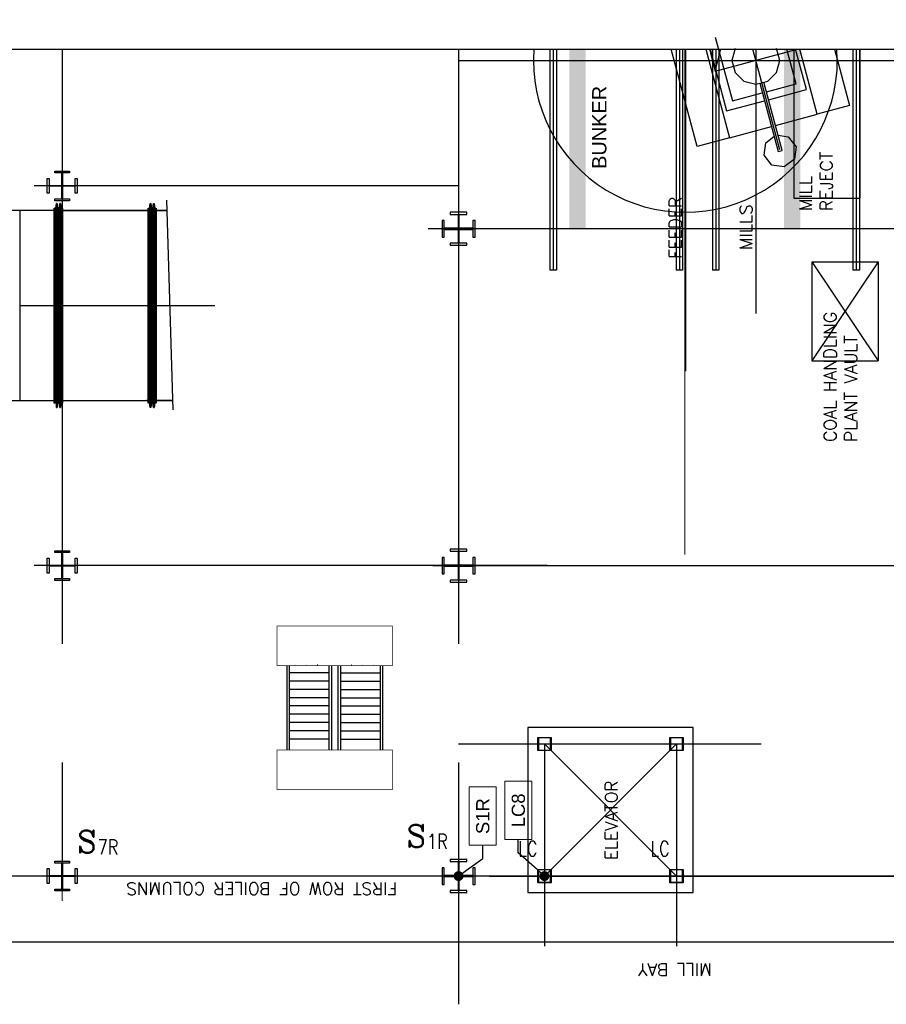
# Model space of a CAD drawing. Header units: inches. Extents: x 0 to 1544102, y -512776 to 23144100.
# Tile 34 of 256: x 52612 to 55891, y -137820 to -134093. Entities that reach past the tile are written whole.
import ezdxf
from ezdxf import colors
from ezdxf.entities.mleader import LeaderData, LeaderLine
from ezdxf.enums import TextEntityAlignment as Align
from ezdxf.math import Vec2, Vec3

# ---------------------------------------------------------------- set-up
doc = ezdxf.new("R2010")
doc.units = ezdxf.units.IN
doc.header["$LTSCALE"] = 1800
doc.header["$MEASUREMENT"] = 0
for name, pattern in [('CENTER', [2, 1.25, -0.25, 0.25, -0.25]), ('CENTER2', [1.125, 0.75, -0.125, 0.125, -0.125]), ('PHANTOM', [63.5, 31.75, -6.35, 6.35, -6.35, 6.35, -6.35])]:
    doc.linetypes.add(name, pattern=pattern)
doc.layers.get('0').update_dxf_attribs({"color": 253, "lineweight": 9})
for name, color, linetype in [('1_01_COAL_MILL_A', 7, 'Continuous'), ('1_01_GRATE_RAIL_TIER1', 7, 'Continuous'), ('1_01_HOT_SA_TO_WINDBOX', 7, 'Continuous'), ('1_01_STEEL_TIER1', 7, 'Continuous'), ('1_COLD_PA_TO_APH', 7, 'Continuous'), ('CENTER', 10, 'CENTER'), ('Column-Tags', 252, 'Continuous'), ('DCEN', 3, 'CENTER'), ('DIM', 4, 'Continuous'), ('DIMTEXT', 132, 'Continuous'), ('DIMTEXT-CL', 132, 'CENTER'), ('FUEL-MILL-CL', 32, 'CENTER'), ('GRID', 251, 'CENTER'), ('Road', 3, 'Continuous'), ('STEEL-COLUMNS-CL', 252, 'CENTER'), ('TEXT', 3, 'Continuous')]:
    doc.layers.add(name, color=color, linetype=linetype)
doc.layers.add('CEN', color=2, linetype='CENTER', lineweight=15)
doc.layers.add('Y Center---yog', color=3, linetype='CENTER2', lineweight=13)
doc.styles.add('C4', font='COMPLEX', dxfattribs={"width": 0.75, "height": 625})
doc.styles.add('S3', font='simplex.shx', dxfattribs={"width": 0.75, "height": 320})
doc.styles.add('SIMPLEX', font='SIMPLEX.SHX')
doc.styles.add('Squish', font='simplex.shx', dxfattribs={"width": 0.8})
doc.styles.get("Standard").update_dxf_attribs({"font": 'arial.ttf'})

# ---------------------------------------------------------------- blocks, each defined once
blk = doc.blocks.new('COLTAG')
at = {"transparency": 16777216}
blk.add_lwpolyline([(555, 1242), (2322, 1242), (2322, 424), (555, 424)], close=True, dxfattribs=at)
blk.add_attdef('COL', text='', height=400, dxfattribs=at).set_placement((1439, 833), align=Align.MIDDLE_CENTER)
blk = doc.blocks.new('_Dot')
at = {"color": 0, "linetype": 'ByBlock', "lineweight": -2}
blk.add_line((-0.5, 0), (-1, 0), dxfattribs=at)
at = {"color": 0, "linetype": 'ByBlock', "const_width": 0.5}
blk.add_lwpolyline([(-0.25, 0, 1), (0.25, 0, 1)], format="xyb", close=True, dxfattribs=at)

msp = doc.modelspace()

# ---------------------------------------------------------------- linework, layer by layer
at = {"layer": '1_01_COAL_MILL_A', "color": 8}
for p, q in [((55244.03, -134159.05), (55308.74, -134400.53)), ((55175.42, -134573.1), (55076.88, -134205.33)), ((55208.36, -134205.33), (55298.09, -134540.23)), ((55224.08, -134205.33), (55286.64, -134438.8)), ((55318.64, -134202.13), (55306.5, -134247.44)), ((55487.75, -134247.44), (55475.61, -134202.13)), ((55550.22, -134335.83), (55515.25, -134205.33)), ((55588.49, -134357.92), (55547.6, -134205.33)), ((55629.28, -134451.49), (55563.32, -134205.33)), ((55694.8, -134205.33), (55751.96, -134418.62)), ((55306.5, -134247.44), (55318.64, -134292.75)), ((55475.61, -134292.75), (55487.75, -134247.44)), ((55318.64, -134292.75), (55351.81, -134325.92)), ((55442.44, -134325.92), (55475.61, -134292.75)), ((55351.81, -134325.92), (55397.12, -134338.06)), ((55397.12, -134338.06), (55442.44, -134325.92)), ((55412.13, -134334.04), (55481.36, -134592.39)), ((55496.75, -134588.27), (55427.53, -134329.92)), ((55437.22, -134366.1), (55550.22, -134335.83)), ((55308.74, -134400.53), (55421.83, -134370.23)), ((55445.31, -134396.29), (55588.49, -134357.92)), ((55286.64, -134438.8), (55429.92, -134400.41)), ((55751.96, -134418.62), (55629.28, -134451.49)), ((55471.44, -134493.79), (55629.28, -134451.49)), ((55298.09, -134540.23), (55456.04, -134497.91)), ((55298.09, -134540.23), (55175.42, -134573.1)), ((55434.88, -134559.09), (55466.03, -134535.19)), ((55481.43, -134531.1), (55520.25, -134536.22)), ((55520.25, -134536.22), (55549.38, -134574.17)), ((55428.63, -134606.52), (55434.88, -134559.09)), ((55549.38, -134574.17), (55543.13, -134621.59)), ((55457.75, -134644.47), (55428.63, -134606.52)), ((55481.36, -134592.39), (55496.75, -134588.27)), ((55505.18, -134650.71), (55457.75, -134644.47)), ((55543.13, -134621.59), (55505.18, -134650.71))]:
    msp.add_line(p, q, dxfattribs=at)
at = {"layer": '1_01_GRATE_RAIL_TIER1', "color": 8}
for p, q in [((53622.34, -136538.06), (53622.34, -136858.06)), ((53631.71, -136538.06), (53631.71, -136858.06)), ((53655.39, -136534.93), (53655, -136534.93)), ((53697.49, -136534.93), (53697.1, -136534.93)), ((53739.58, -136534.93), (53739.19, -136534.93)), ((53781.71, -136538.06), (53781.71, -136858.06)), ((53791.09, -136538.06), (53791.09, -136858.06)), ((53816.09, -136538.06), (53816.09, -136858.06)), ((53825.46, -136538.06), (53825.46, -136858.06)), ((53867.59, -136534.93), (53867.98, -136534.93)), ((53909.68, -136534.93), (53910.07, -136534.93)), ((53951.78, -136534.93), (53952.17, -136534.93)), ((53975.46, -136538.06), (53975.46, -136858.06)), ((53984.84, -136538.06), (53984.84, -136858.06)), ((53781.71, -136566.18), (53631.71, -136566.18)), ((53825.46, -136566.18), (53975.46, -136566.18)), ((53781.71, -136597.43), (53631.71, -136597.43)), ((53781.71, -136628.68), (53631.71, -136628.68)), ((53825.46, -136597.43), (53975.46, -136597.43)), ((53825.46, -136628.68), (53975.46, -136628.68)), ((53781.71, -136659.93), (53631.71, -136659.93)), ((53825.46, -136659.93), (53975.46, -136659.93)), ((53781.71, -136691.18), (53631.71, -136691.18)), ((53825.46, -136691.18), (53975.46, -136691.18)), ((53781.71, -136722.43), (53631.71, -136722.43)), ((53825.46, -136722.43), (53975.46, -136722.43)), ((53781.71, -136753.68), (53631.71, -136753.68)), ((53825.46, -136753.68), (53975.46, -136753.68)), ((53781.71, -136784.93), (53631.71, -136784.93)), ((53781.71, -136816.18), (53631.71, -136816.18)), ((53825.46, -136784.93), (53975.46, -136784.93)), ((53825.46, -136816.18), (53975.46, -136816.18))]:
    msp.add_line(p, q, dxfattribs=at)
at = {"layer": '1_01_HOT_SA_TO_WINDBOX', "color": 8}
for p, q in [((52746.67, -134816.12, 4128.13), (52751.04, -134789.12, 4128.13)), ((52751.04, -134789.12, 4128.13), (52746.67, -134816.12, 4128.13)), ((52746.67, -134816.12, 4128.13), (52751.04, -134789.12, 4128.13)), ((52751.04, -134789.12, 4128.13), (52746.67, -134816.12, 4128.13)), ((52752.92, -134789.12, 4128.13), (52751.04, -134789.12, 4128.13)), ((52751.04, -134789.12, 4128.13), (52751.04, -135561.87, 4128.13)), ((52751.04, -135561.87, 4128.13), (52751.04, -134789.12, 4128.13)), ((52752.92, -134789.12, 4128.13), (52751.04, -134789.12, 4128.13)), ((52752.92, -134789.12, 4128.13), (52751.04, -134789.12, 4128.13)), ((52751.04, -134789.12, 4128.13), (52751.04, -135561.87, 4128.13)), ((52751.04, -135561.87, 4128.13), (52751.04, -134789.12, 4128.13)), ((52752.92, -134789.12, 4128.13), (52751.04, -134789.12, 4128.13)), ((52757.29, -134816.12, 4128.13), (52752.92, -134789.12, 4128.13)), ((52752.92, -134789.12, 4128.13), (52752.92, -135561.87, 4128.13)), ((52757.29, -134816.12, 4128.13), (52752.92, -134789.12, 4128.13)), ((52752.92, -135561.87, 4128.13), (52752.92, -134789.12, 4128.13)), ((52757.29, -134816.12, 4128.13), (52752.92, -134789.12, 4128.13)), ((52752.92, -134789.12, 4128.13), (52752.92, -135561.87, 4128.13)), ((52757.29, -134816.12, 4128.13), (52752.92, -134789.12, 4128.13)), ((52752.92, -135561.87, 4128.13), (52752.92, -134789.12, 4128.13)), ((52763.54, -134789.12, 4128.13), (52759.17, -134816.12, 4128.13)), ((52759.17, -134816.12, 4128.13), (52763.54, -134789.12, 4128.13)), ((52763.54, -134789.12, 4128.13), (52759.17, -134816.12, 4128.13)), ((52759.17, -134816.12, 4128.13), (52763.54, -134789.12, 4128.13)), ((52765.42, -134789.12, 4128.13), (52763.54, -134789.12, 4128.13)), ((52763.54, -134789.12, 4128.13), (52763.54, -135561.87, 4128.13)), ((52763.54, -134789.12, 4128.13), (52765.42, -134789.12, 4128.13)), ((52763.54, -135561.87, 4128.13), (52763.54, -134789.12, 4128.13)), ((52765.42, -134789.12, 4128.13), (52763.54, -134789.12, 4128.13)), ((52763.54, -134789.12, 4128.13), (52763.54, -135561.87, 4128.13)), ((52763.54, -134789.12, 4128.13), (52765.42, -134789.12, 4128.13)), ((52763.54, -135561.87, 4128.13), (52763.54, -134789.12, 4128.13)), ((52769.79, -134816.12, 4128.13), (52765.42, -134789.12, 4128.13)), ((52765.42, -134789.12, 4128.13), (52765.42, -135561.87, 4128.13)), ((52765.42, -134789.12, 4128.13), (52765.42, -135561.87, 4128.13)), ((52765.42, -134789.12, 4128.13), (52769.79, -134816.12, 4128.13)), ((52769.79, -134816.12, 4128.13), (52765.42, -134789.12, 4128.13)), ((52765.42, -134789.12, 4128.13), (52765.42, -135561.87, 4128.13)), ((52765.42, -134789.12, 4128.13), (52765.42, -135561.87, 4128.13)), ((52765.42, -134789.12, 4128.13), (52769.79, -134816.12, 4128.13)), ((53101.42, -134816.12, 4128.13), (53105.79, -134789.12, 4128.13)), ((53101.42, -134816.12, 4128.13), (53105.79, -134789.12, 4128.13)), ((53101.42, -134816.12, 4128.13), (53105.79, -134789.12, 4128.13)), ((53101.42, -134816.12, 4128.13), (53105.79, -134789.12, 4128.13)), ((53105.79, -135561.87, 4128.13), (53105.79, -134789.12, 4128.13)), ((53105.79, -134789.12, 4128.13), (53107.67, -134789.12, 4128.13)), ((53105.79, -134789.12, 4128.13), (53105.79, -135561.87, 4128.13)), ((53105.79, -134789.12, 4128.13), (53107.67, -134789.12, 4128.13)), ((53105.79, -135561.87, 4128.13), (53105.79, -134789.12, 4128.13)), ((53105.79, -134789.12, 4128.13), (53107.67, -134789.12, 4128.13)), ((53105.79, -134789.12, 4128.13), (53105.79, -135561.87, 4128.13)), ((53105.79, -134789.12, 4128.13), (53107.67, -134789.12, 4128.13)), ((53107.67, -135561.87, 4128.13), (53107.67, -134789.12, 4128.13)), ((53107.67, -134789.12, 4128.13), (53112.04, -134816.12, 4128.13)), ((53107.67, -134789.12, 4128.13), (53112.04, -134816.12, 4128.13)), ((53107.67, -135561.87, 4128.13), (53107.67, -134789.12, 4128.13)), ((53107.67, -135561.87, 4128.13), (53107.67, -134789.12, 4128.13)), ((53107.67, -134789.12, 4128.13), (53112.04, -134816.12, 4128.13)), ((53107.67, -134789.12, 4128.13), (53112.04, -134816.12, 4128.13)), ((53107.67, -135561.87, 4128.13), (53107.67, -134789.12, 4128.13)), ((53113.92, -134816.12, 4128.13), (53118.29, -134789.12, 4128.13)), ((53113.92, -134816.12, 4128.13), (53118.29, -134789.12, 4128.13)), ((53113.92, -134816.12, 4128.13), (53118.29, -134789.12, 4128.13)), ((53113.92, -134816.12, 4128.13), (53118.29, -134789.12, 4128.13)), ((53118.29, -135561.87, 4128.13), (53118.29, -134789.12, 4128.13)), ((53118.29, -134789.12, 4128.13), (53120.17, -134789.12, 4128.13)), ((53118.29, -134789.12, 4128.13), (53120.17, -134789.12, 4128.13)), ((53118.29, -134789.12, 4128.13), (53118.29, -135561.87, 4128.13)), ((53118.29, -135561.87, 4128.13), (53118.29, -134789.12, 4128.13)), ((53118.29, -134789.12, 4128.13), (53120.17, -134789.12, 4128.13)), ((53118.29, -134789.12, 4128.13), (53120.17, -134789.12, 4128.13)), ((53118.29, -134789.12, 4128.13), (53118.29, -135561.87, 4128.13)), ((53120.17, -135561.87, 4128.13), (53120.17, -134789.12, 4128.13)), ((53120.17, -134789.12, 4128.13), (53124.54, -134816.12, 4128.13)), ((53120.17, -135561.87, 4128.13), (53120.17, -134789.12, 4128.13)), ((53120.17, -134789.12, 4128.13), (53124.54, -134816.12, 4128.13)), ((53120.17, -135561.87, 4128.13), (53120.17, -134789.12, 4128.13)), ((53120.17, -134789.12, 4128.13), (53124.54, -134816.12, 4128.13)), ((53120.17, -135561.87, 4128.13), (53120.17, -134789.12, 4128.13)), ((53120.17, -134789.12, 4128.13), (53124.54, -134816.12, 4128.13)), ((52742.54, -134816.12, 4128.13), (52492.04, -134816.12, 4128.13)), ((52742.54, -134816.12, 4128.13), (52611.92, -134816.12, 4128.13)), ((52611.92, -134816.12, 4128.13), (52611.92, -135534.87, 4128.13)), ((52611.92, -134816.12, 4128.13), (52611.92, -135534.87, 4128.13)), ((52742.54, -134816.12, 4128.13), (52611.92, -134816.12, 4128.13)), ((52742.54, -134816.12, 4128.13), (52611.92, -134816.12, 4128.13)), ((52611.92, -134816.12, 4128.13), (52611.92, -135534.87, 4128.13)), ((52611.92, -134816.12, 4128.13), (52611.92, -135534.87, 4128.13)), ((52742.54, -135544.37, 4128.13), (52742.54, -134806.62, 4128.13)), ((52742.54, -134806.62, 4128.13), (52742.92, -134806.62, 4128.13)), ((52742.54, -134806.62, 4128.13), (52742.54, -135544.37, 4128.13)), ((52742.92, -134806.62, 4128.13), (52742.54, -134806.62, 4128.13)), ((52742.54, -135544.37, 4128.13), (52742.54, -134806.62, 4128.13)), ((52742.54, -134806.62, 4128.13), (52742.92, -134806.62, 4128.13)), ((52742.54, -134806.62, 4128.13), (52742.54, -135544.37, 4128.13)), ((52742.92, -134806.62, 4128.13), (52742.54, -134806.62, 4128.13)), ((52742.54, -135534.87, 4128.13), (52742.54, -134816.12, 4128.13)), ((52742.54, -134816.12, 4128.13), (52742.54, -135534.87, 4128.13)), ((52742.54, -135534.87, 4128.13), (52742.54, -134816.12, 4128.13)), ((52742.54, -134816.12, 4128.13), (52742.54, -135534.87, 4128.13)), ((52742.92, -134806.62, 4128.13), (52742.92, -135544.37, 4128.13)), ((52742.92, -135544.37, 4128.13), (52742.92, -134806.62, 4128.13)), ((52742.92, -134806.62, 4128.13), (52742.92, -135544.37, 4128.13)), ((52742.92, -135544.37, 4128.13), (52742.92, -134806.62, 4128.13)), ((52742.92, -134816.12, 4128.13), (52742.92, -135534.87, 4128.13)), ((52746.67, -134816.12, 4128.13), (52742.92, -134816.12, 4128.13)), ((52742.92, -135534.87, 4128.13), (52742.92, -134816.12, 4128.13)), ((52742.92, -134816.12, 4128.13), (52746.67, -134816.12, 4128.13)), ((52742.92, -134816.12, 4128.13), (52742.92, -135534.87, 4128.13)), ((52746.67, -134816.12, 4128.13), (52742.92, -134816.12, 4128.13)), ((52742.92, -135534.87, 4128.13), (52742.92, -134816.12, 4128.13)), ((52742.92, -134816.12, 4128.13), (52746.67, -134816.12, 4128.13)), ((52746.67, -135534.87, 4128.13), (52746.67, -134816.12, 4128.13)), ((52746.67, -134816.12, 4128.13), (52746.67, -135534.87, 4128.13)), ((52746.67, -135534.87, 4128.13), (52746.67, -134816.12, 4128.13)), ((52746.67, -134816.12, 4128.13), (52746.67, -135534.87, 4128.13)), ((52757.29, -134816.12, 4128.13), (52757.29, -135534.87, 4128.13)), ((52759.17, -134816.12, 4128.13), (52757.29, -134816.12, 4128.13)), ((52759.17, -134816.12, 4128.13), (52757.29, -134816.12, 4128.13)), ((52757.29, -134816.12, 4128.13), (52757.29, -135534.87, 4128.13)), ((52757.29, -134816.12, 4128.13), (52757.29, -135534.87, 4128.13)), ((52759.17, -134816.12, 4128.13), (52757.29, -134816.12, 4128.13)), ((52759.17, -134816.12, 4128.13), (52757.29, -134816.12, 4128.13)), ((52757.29, -134816.12, 4128.13), (52757.29, -135534.87, 4128.13)), ((52759.17, -135534.87, 4128.13), (52759.17, -134816.12, 4128.13)), ((52759.17, -135534.87, 4128.13), (52759.17, -134816.12, 4128.13)), ((52759.17, -135534.87, 4128.13), (52759.17, -134816.12, 4128.13)), ((52759.17, -135534.87, 4128.13), (52759.17, -134816.12, 4128.13)), ((52769.79, -134816.12, 4128.13), (52769.79, -135534.87, 4128.13)), ((52773.42, -134816.12, 4128.13), (52769.79, -134816.12, 4128.13)), ((52769.79, -134816.12, 4128.13), (52773.42, -134816.12, 4128.13)), ((52769.79, -134816.12, 4128.13), (52769.79, -135534.87, 4128.13)), ((52769.79, -134816.12, 4128.13), (52769.79, -135534.87, 4128.13)), ((52773.42, -134816.12, 4128.13), (52769.79, -134816.12, 4128.13)), ((52769.79, -134816.12, 4128.13), (52773.42, -134816.12, 4128.13)), ((52769.79, -134816.12, 4128.13), (52769.79, -135534.87, 4128.13)), ((52773.42, -135544.37, 4128.13), (52773.42, -134806.62, 4128.13)), ((52773.42, -134806.62, 4128.13), (52773.79, -134806.62, 4128.13)), ((52773.42, -134806.62, 4128.13), (52773.42, -135544.37, 4128.13)), ((52773.79, -134806.62, 4128.13), (52773.42, -134806.62, 4128.13)), ((52773.42, -135544.37, 4128.13), (52773.42, -134806.62, 4128.13)), ((52773.42, -134806.62, 4128.13), (52773.79, -134806.62, 4128.13)), ((52773.42, -134806.62, 4128.13), (52773.42, -135544.37, 4128.13)), ((52773.79, -134806.62, 4128.13), (52773.42, -134806.62, 4128.13)), ((52773.42, -134816.12, 4128.13), (52773.42, -135534.87, 4128.13)), ((52773.42, -134816.12, 4128.13), (52773.42, -135534.87, 4128.13)), ((52773.42, -134816.12, 4128.13), (52773.42, -135534.87, 4128.13)), ((52773.42, -134816.12, 4128.13), (52773.42, -135534.87, 4128.13)), ((52773.79, -134806.62, 4128.13), (52773.79, -135544.37, 4128.13)), ((52773.79, -135544.37, 4128.13), (52773.79, -134806.62, 4128.13)), ((52773.79, -134806.62, 4128.13), (52773.79, -135544.37, 4128.13)), ((52773.79, -135544.37, 4128.13), (52773.79, -134806.62, 4128.13)), ((52773.79, -134816.12, 4128.13), (53097.29, -134816.12, 4128.13)), ((52773.79, -134816.12, 4128.13), (52773.79, -135534.87, 4128.13)), ((52773.79, -134816.12, 4128.13), (52773.79, -135534.87, 4128.13)), ((53097.29, -134816.12, 4128.13), (52773.79, -134816.12, 4128.13)), ((52773.79, -134816.12, 4128.13), (53097.29, -134816.12, 4128.13)), ((52773.79, -134816.12, 4128.13), (52773.79, -135534.87, 4128.13)), ((52773.79, -134816.12, 4128.13), (52773.79, -135534.87, 4128.13)), ((53097.29, -134816.12, 4128.13), (52773.79, -134816.12, 4128.13)), ((52909.79, -134816.12, 4128.13), (52984.79, -134816.12, 4128.13)), ((52909.79, -134816.12, 4128.13), (52984.79, -134816.12, 4128.13)), ((53097.29, -134806.62, 4128.13), (53097.29, -135544.37, 4128.13)), ((53097.67, -134806.62, 4128.13), (53097.29, -134806.62, 4128.13)), ((53097.29, -135544.37, 4128.13), (53097.29, -134806.62, 4128.13)), ((53097.29, -134806.62, 4128.13), (53097.67, -134806.62, 4128.13)), ((53097.29, -134806.62, 4128.13), (53097.29, -135544.37, 4128.13)), ((53097.67, -134806.62, 4128.13), (53097.29, -134806.62, 4128.13)), ((53097.29, -135544.37, 4128.13), (53097.29, -134806.62, 4128.13)), ((53097.29, -134806.62, 4128.13), (53097.67, -134806.62, 4128.13)), ((53097.29, -134816.12, 4128.13), (53097.29, -135534.87, 4128.13)), ((53097.29, -135534.87, 4128.13), (53097.29, -134816.12, 4128.13)), ((53097.29, -134816.12, 4128.13), (53097.29, -135534.87, 4128.13)), ((53097.29, -135534.87, 4128.13), (53097.29, -134816.12, 4128.13)), ((53097.67, -135544.37, 4128.13), (53097.67, -134806.62, 4128.13)), ((53097.67, -134806.62, 4128.13), (53097.67, -135544.37, 4128.13)), ((53097.67, -135544.37, 4128.13), (53097.67, -134806.62, 4128.13)), ((53097.67, -134806.62, 4128.13), (53097.67, -135544.37, 4128.13)), ((53097.67, -135534.87, 4128.13), (53097.67, -134816.12, 4128.13)), ((53101.42, -134816.12, 4128.13), (53097.67, -134816.12, 4128.13)), ((53097.67, -134816.12, 4128.13), (53097.67, -135534.87, 4128.13)), ((53101.42, -134816.12, 4128.13), (53097.67, -134816.12, 4128.13)), ((53097.67, -135534.87, 4128.13), (53097.67, -134816.12, 4128.13)), ((53101.42, -134816.12, 4128.13), (53097.67, -134816.12, 4128.13)), ((53097.67, -134816.12, 4128.13), (53097.67, -135534.87, 4128.13)), ((53101.42, -134816.12, 4128.13), (53097.67, -134816.12, 4128.13)), ((53101.42, -135534.87, 4128.13), (53101.42, -134816.12, 4128.13)), ((53101.42, -135534.87, 4128.13), (53101.42, -134816.12, 4128.13)), ((53101.42, -135534.87, 4128.13), (53101.42, -134816.12, 4128.13)), ((53101.42, -135534.87, 4128.13), (53101.42, -134816.12, 4128.13)), ((53112.04, -135534.87, 4128.13), (53112.04, -134816.12, 4128.13)), ((53112.04, -134816.12, 4128.13), (53113.92, -134816.12, 4128.13)), ((53112.04, -134816.12, 4128.13), (53113.92, -134816.12, 4128.13)), ((53112.04, -135534.87, 4128.13), (53112.04, -134816.12, 4128.13)), ((53112.04, -135534.87, 4128.13), (53112.04, -134816.12, 4128.13)), ((53112.04, -134816.12, 4128.13), (53113.92, -134816.12, 4128.13)), ((53112.04, -134816.12, 4128.13), (53113.92, -134816.12, 4128.13)), ((53112.04, -135534.87, 4128.13), (53112.04, -134816.12, 4128.13)), ((53113.92, -134816.12, 4128.13), (53113.92, -135534.87, 4128.13)), ((53113.92, -134816.12, 4128.13), (53113.92, -135534.87, 4128.13)), ((53113.92, -134816.12, 4128.13), (53113.92, -135534.87, 4128.13)), ((53113.92, -134816.12, 4128.13), (53113.92, -135534.87, 4128.13)), ((53124.54, -135534.87, 4128.13), (53124.54, -134816.12, 4128.13)), ((53124.54, -134816.12, 4128.13), (53128.17, -134816.12, 4128.13)), ((53124.54, -134816.12, 4128.13), (53128.17, -134816.12, 4128.13)), ((53124.54, -135534.87, 4128.13), (53124.54, -134816.12, 4128.13)), ((53124.54, -135534.87, 4128.13), (53124.54, -134816.12, 4128.13)), ((53124.54, -134816.12, 4128.13), (53128.17, -134816.12, 4128.13)), ((53124.54, -134816.12, 4128.13), (53128.17, -134816.12, 4128.13)), ((53124.54, -135534.87, 4128.13), (53124.54, -134816.12, 4128.13)), ((53128.17, -134806.62, 4128.13), (53128.17, -135544.37, 4128.13)), ((53128.54, -134806.62, 4128.13), (53128.17, -134806.62, 4128.13)), ((53128.17, -135544.37, 4128.13), (53128.17, -134806.62, 4128.13)), ((53128.17, -134806.62, 4128.13), (53128.54, -134806.62, 4128.13)), ((53128.17, -134806.62, 4128.13), (53128.17, -135544.37, 4128.13)), ((53128.54, -134806.62, 4128.13), (53128.17, -134806.62, 4128.13)), ((53128.17, -135544.37, 4128.13), (53128.17, -134806.62, 4128.13)), ((53128.17, -134806.62, 4128.13), (53128.54, -134806.62, 4128.13)), ((53128.17, -134816.12, 4128.13), (53128.17, -135534.87, 4128.13)), ((53128.17, -134816.12, 4128.13), (53128.17, -135534.87, 4128.13)), ((53128.17, -134816.12, 4128.13), (53128.17, -135534.87, 4128.13)), ((53128.17, -134816.12, 4128.13), (53128.17, -135534.87, 4128.13)), ((53128.54, -135544.37, 4128.13), (53128.54, -134806.62, 4128.13)), ((53128.54, -134806.62, 4128.13), (53128.54, -135544.37, 4128.13)), ((53128.54, -135544.37, 4128.13), (53128.54, -134806.62, 4128.13)), ((53128.54, -134806.62, 4128.13), (53128.54, -135544.37, 4128.13)), ((53128.54, -134816.12, 4128.13), (53170.06, -134816.12, 4128.13)), ((53170.06, -134816.12, 4128.13), (53128.54, -134816.12, 4128.13)), ((53128.54, -134816.12, 4128.13), (53128.54, -135534.87, 4128.13)), ((53128.54, -134816.12, 4128.13), (53128.54, -135534.87, 4128.13)), ((53170.06, -134816.12, 4128.13), (53128.54, -134816.12, 4128.13)), ((53128.54, -135534.87, 4128.13), (53128.54, -134816.12, 4128.13)), ((53128.54, -135534.87, 4128.13), (53128.54, -134816.12, 4128.13)), ((53128.54, -134816.12, 4128.13), (53170.06, -134816.12, 4128.13)), ((52611.92, -135175.5, 4128.13), (52742.54, -135175.5, 4128.13)), ((52773.79, -135175.5, 4128.13), (52742.54, -135175.5, 4128.13)), ((52773.79, -135175.5, 4128.13), (52742.54, -135175.5, 4128.13)), ((52773.79, -135175.5, 4128.13), (53097.29, -135175.5, 4128.13)), ((52773.79, -135175.5, 4128.13), (53097.29, -135175.5, 4128.13)), ((53128.54, -135175.5, 4128.13), (53097.29, -135175.5, 4128.13)), ((53128.54, -135175.5, 4128.13), (53097.29, -135175.5, 4128.13)), ((53128.54, -135175.5, 4128.13), (53350.42, -135175.5, 4128.13)), ((52492.04, -135534.87, 4128.13), (52742.54, -135534.87, 4128.13)), ((52611.92, -135534.87, 4128.13), (52742.54, -135534.87, 4128.13)), ((52611.92, -135534.87, 4128.13), (52742.54, -135534.87, 4128.13)), ((52611.92, -135534.87, 4128.13), (52742.54, -135534.87, 4128.13)), ((52742.92, -135544.37, 4128.13), (52742.54, -135544.37, 4128.13)), ((52742.54, -135544.37, 4128.13), (52742.92, -135544.37, 4128.13)), ((52742.92, -135544.37, 4128.13), (52742.54, -135544.37, 4128.13)), ((52742.54, -135544.37, 4128.13), (52742.92, -135544.37, 4128.13)), ((52742.92, -135534.87, 4128.13), (52746.67, -135534.87, 4128.13)), ((52746.67, -135534.87, 4128.13), (52742.92, -135534.87, 4128.13)), ((52742.92, -135534.87, 4128.13), (52746.67, -135534.87, 4128.13)), ((52746.67, -135534.87, 4128.13), (52742.92, -135534.87, 4128.13)), ((52746.67, -135534.87, 4128.13), (52751.04, -135561.87, 4128.13)), ((52746.67, -135534.87, 4128.13), (52751.04, -135561.87, 4128.13)), ((52746.67, -135534.87, 4128.13), (52751.04, -135561.87, 4128.13)), ((52746.67, -135534.87, 4128.13), (52751.04, -135561.87, 4128.13)), ((52752.92, -135561.87, 4128.13), (52757.29, -135534.87, 4128.13)), ((52752.92, -135561.87, 4128.13), (52757.29, -135534.87, 4128.13)), ((52752.92, -135561.87, 4128.13), (52757.29, -135534.87, 4128.13)), ((52752.92, -135561.87, 4128.13), (52757.29, -135534.87, 4128.13)), ((52757.29, -135534.87, 4128.13), (52759.17, -135534.87, 4128.13)), ((52757.29, -135534.87, 4128.13), (52759.17, -135534.87, 4128.13)), ((52757.29, -135534.87, 4128.13), (52759.17, -135534.87, 4128.13)), ((52757.29, -135534.87, 4128.13), (52759.17, -135534.87, 4128.13)), ((52759.17, -135534.87, 4128.13), (52763.54, -135561.87, 4128.13)), ((52763.54, -135561.87, 4128.13), (52759.17, -135534.87, 4128.13)), ((52759.17, -135534.87, 4128.13), (52763.54, -135561.87, 4128.13)), ((52763.54, -135561.87, 4128.13), (52759.17, -135534.87, 4128.13)), ((52765.42, -135561.87, 4128.13), (52769.79, -135534.87, 4128.13)), ((52769.79, -135534.87, 4128.13), (52765.42, -135561.87, 4128.13)), ((52765.42, -135561.87, 4128.13), (52769.79, -135534.87, 4128.13)), ((52769.79, -135534.87, 4128.13), (52765.42, -135561.87, 4128.13)), ((52769.79, -135534.87, 4128.13), (52773.42, -135534.87, 4128.13)), ((52773.42, -135534.87, 4128.13), (52769.79, -135534.87, 4128.13)), ((52769.79, -135534.87, 4128.13), (52773.42, -135534.87, 4128.13)), ((52773.42, -135534.87, 4128.13), (52769.79, -135534.87, 4128.13)), ((52773.79, -135544.37, 4128.13), (52773.42, -135544.37, 4128.13)), ((52773.42, -135544.37, 4128.13), (52773.79, -135544.37, 4128.13)), ((52773.79, -135544.37, 4128.13), (52773.42, -135544.37, 4128.13)), ((52773.42, -135544.37, 4128.13), (52773.79, -135544.37, 4128.13)), ((52773.79, -135534.87, 4128.13), (53097.29, -135534.87, 4128.13)), ((52773.79, -135534.87, 4128.13), (53097.29, -135534.87, 4128.13)), ((52773.79, -135534.87, 4128.13), (53097.29, -135534.87, 4128.13)), ((52773.79, -135534.87, 4128.13), (53097.29, -135534.87, 4128.13)), ((53191.57, -135534.87, 4128.13), (53091.04, -135534.87, 4128.13)), ((53097.29, -135544.37, 4128.13), (53097.67, -135544.37, 4128.13)), ((53097.67, -135544.37, 4128.13), (53097.29, -135544.37, 4128.13)), ((53097.29, -135544.37, 4128.13), (53097.67, -135544.37, 4128.13)), ((53097.67, -135544.37, 4128.13), (53097.29, -135544.37, 4128.13)), ((53097.67, -135534.87, 4128.13), (53101.42, -135534.87, 4128.13)), ((53097.67, -135534.87, 4128.13), (53101.42, -135534.87, 4128.13)), ((53097.67, -135534.87, 4128.13), (53101.42, -135534.87, 4128.13)), ((53097.67, -135534.87, 4128.13), (53101.42, -135534.87, 4128.13)), ((53101.42, -135534.87, 4128.13), (53105.79, -135561.87, 4128.13)), ((53105.79, -135561.87, 4128.13), (53101.42, -135534.87, 4128.13)), ((53101.42, -135534.87, 4128.13), (53105.79, -135561.87, 4128.13)), ((53105.79, -135561.87, 4128.13), (53101.42, -135534.87, 4128.13)), ((53112.04, -135534.87, 4128.13), (53107.67, -135561.87, 4128.13)), ((53112.04, -135534.87, 4128.13), (53107.67, -135561.87, 4128.13)), ((53112.04, -135534.87, 4128.13), (53107.67, -135561.87, 4128.13)), ((53112.04, -135534.87, 4128.13), (53107.67, -135561.87, 4128.13)), ((53113.92, -135534.87, 4128.13), (53112.04, -135534.87, 4128.13)), ((53113.92, -135534.87, 4128.13), (53112.04, -135534.87, 4128.13)), ((53113.92, -135534.87, 4128.13), (53112.04, -135534.87, 4128.13)), ((53113.92, -135534.87, 4128.13), (53112.04, -135534.87, 4128.13)), ((53118.29, -135561.87, 4128.13), (53113.92, -135534.87, 4128.13)), ((53113.92, -135534.87, 4128.13), (53118.29, -135561.87, 4128.13)), ((53118.29, -135561.87, 4128.13), (53113.92, -135534.87, 4128.13)), ((53113.92, -135534.87, 4128.13), (53118.29, -135561.87, 4128.13)), ((53124.54, -135534.87, 4128.13), (53120.17, -135561.87, 4128.13)), ((53120.17, -135561.87, 4128.13), (53124.54, -135534.87, 4128.13)), ((53124.54, -135534.87, 4128.13), (53120.17, -135561.87, 4128.13)), ((53120.17, -135561.87, 4128.13), (53124.54, -135534.87, 4128.13)), ((53128.17, -135534.87, 4128.13), (53124.54, -135534.87, 4128.13)), ((53124.54, -135534.87, 4128.13), (53128.17, -135534.87, 4128.13)), ((53128.17, -135534.87, 4128.13), (53124.54, -135534.87, 4128.13)), ((53124.54, -135534.87, 4128.13), (53128.17, -135534.87, 4128.13)), ((53128.17, -135544.37, 4128.13), (53128.54, -135544.37, 4128.13)), ((53128.54, -135544.37, 4128.13), (53128.17, -135544.37, 4128.13)), ((53128.17, -135544.37, 4128.13), (53128.54, -135544.37, 4128.13)), ((53128.54, -135544.37, 4128.13), (53128.17, -135544.37, 4128.13)), ((53191.57, -135534.87, 4128.13), (53128.54, -135534.87, 4128.13)), ((53128.54, -135534.87, 4128.13), (53191.57, -135534.87, 4128.13)), ((53191.57, -135534.87, 4128.13), (53128.54, -135534.87, 4128.13)), ((53191.57, -135534.87, 4128.13), (53128.54, -135534.87, 4128.13)), ((52751.04, -135561.87, 4128.13), (52752.92, -135561.87, 4128.13)), ((52751.04, -135561.87, 4128.13), (52752.92, -135561.87, 4128.13)), ((52751.04, -135561.87, 4128.13), (52752.92, -135561.87, 4128.13)), ((52751.04, -135561.87, 4128.13), (52752.92, -135561.87, 4128.13)), ((52763.54, -135561.87, 4128.13), (52765.42, -135561.87, 4128.13)), ((52765.42, -135561.87, 4128.13), (52763.54, -135561.87, 4128.13)), ((52763.54, -135561.87, 4128.13), (52765.42, -135561.87, 4128.13)), ((52765.42, -135561.87, 4128.13), (52763.54, -135561.87, 4128.13)), ((53107.67, -135561.87, 4128.13), (53105.79, -135561.87, 4128.13)), ((53107.67, -135561.87, 4128.13), (53105.79, -135561.87, 4128.13)), ((53107.67, -135561.87, 4128.13), (53105.79, -135561.87, 4128.13)), ((53107.67, -135561.87, 4128.13), (53105.79, -135561.87, 4128.13)), ((53120.17, -135561.87, 4128.13), (53118.29, -135561.87, 4128.13)), ((53118.29, -135561.87, 4128.13), (53120.17, -135561.87, 4128.13)), ((53120.17, -135561.87, 4128.13), (53118.29, -135561.87, 4128.13)), ((53118.29, -135561.87, 4128.13), (53120.17, -135561.87, 4128.13))]:
    msp.add_line(p, q, dxfattribs=at)
at = {"layer": '1_01_STEEL_TIER1', "color": 8}
for p, q in [((54572.33, -137309.93), (54622.33, -137309.93)), ((54572.33, -137359.93), (54572.33, -137309.93)), ((54620.33, -137311.93), (54574.33, -137311.93)), ((54574.33, -137311.93), (54574.33, -137357.93)), ((54620.33, -137357.93), (54620.33, -137311.93)), ((54622.33, -137309.93), (54622.33, -137359.93)), ((55072.33, -137309.93), (55122.33, -137309.93)), ((55072.33, -137359.93), (55072.33, -137309.93)), ((55120.33, -137311.93), (55074.33, -137311.93)), ((55074.33, -137311.93), (55074.33, -137357.93)), ((55120.33, -137357.93), (55120.33, -137311.93)), ((55122.33, -137309.93), (55122.33, -137359.93)), ((54622.33, -137359.93), (54572.33, -137359.93)), ((54574.33, -137357.93), (54620.33, -137357.93)), ((55122.33, -137359.93), (55072.33, -137359.93)), ((55074.33, -137357.93), (55120.33, -137357.93))]:
    msp.add_line(p, q, dxfattribs=at)
for points in [[(52744.21, -134771.69), (52770.77, -134771.69), (52770.77, -134724), (52723.09, -134724), (52723.09, -134750.56), (52716.09, -134750.56), (52716.09, -134694.31), (52723.09, -134694.31), (52723.09, -134720.87), (52770.77, -134720.87), (52770.77, -134673.19), (52744.21, -134673.19), (52744.21, -134666.19), (52800.46, -134666.19), (52800.46, -134673.19), (52773.9, -134673.19), (52773.9, -134720.87), (52821.59, -134720.87), (52821.59, -134694.31), (52828.59, -134694.31), (52828.59, -134750.56), (52821.59, -134750.56), (52821.59, -134724), (52773.9, -134724), (52773.9, -134771.69), (52800.46, -134771.69), (52800.46, -134778.69), (52744.21, -134778.69)], [(52744.2, -136209.19), (52770.77, -136209.19), (52770.77, -136161.5), (52723.08, -136161.5), (52723.08, -136188.06), (52716.08, -136188.06), (52716.08, -136131.81), (52723.08, -136131.81), (52723.08, -136158.38), (52770.77, -136158.38), (52770.77, -136110.69), (52744.2, -136110.69), (52744.2, -136103.69), (52800.45, -136103.69), (52800.45, -136110.69), (52773.89, -136110.69), (52773.89, -136158.38), (52821.58, -136158.38), (52821.58, -136131.81), (52828.58, -136131.81), (52828.58, -136188.06), (52821.58, -136188.06), (52821.58, -136161.5), (52773.89, -136161.5), (52773.89, -136209.19), (52800.45, -136209.19), (52800.45, -136216.19), (52744.2, -136216.19)], [(52744.2, -137384.19), (52770.77, -137384.19), (52770.77, -137336.5), (52723.08, -137336.5), (52723.08, -137363.06), (52716.08, -137363.06), (52716.08, -137306.81), (52723.08, -137306.81), (52723.08, -137333.37), (52770.77, -137333.37), (52770.77, -137285.69), (52744.2, -137285.69), (52744.2, -137278.69), (52800.45, -137278.69), (52800.45, -137285.69), (52773.89, -137285.69), (52773.89, -137333.37), (52821.58, -137333.37), (52821.58, -137306.81), (52828.58, -137306.81), (52828.58, -137363.06), (52821.58, -137363.06), (52821.58, -137336.5), (52773.89, -137336.5), (52773.89, -137384.19), (52800.45, -137384.19), (52800.45, -137391.19), (52744.2, -137391.19)], [(52744.2, -137384.19), (52770.77, -137384.19), (52770.77, -137336.5), (52723.08, -137336.5), (52723.08, -137363.06), (52716.08, -137363.06), (52716.08, -137306.81), (52723.08, -137306.81), (52723.08, -137333.37), (52770.77, -137333.37), (52770.77, -137285.69), (52744.2, -137285.69), (52744.2, -137278.69), (52800.45, -137278.69), (52800.45, -137285.69), (52773.89, -137285.69), (52773.89, -137333.37), (52821.58, -137333.37), (52821.58, -137306.81), (52828.58, -137306.81), (52828.58, -137363.06), (52821.58, -137363.06), (52821.58, -137336.5), (52773.89, -137336.5), (52773.89, -137384.19), (52800.45, -137384.19), (52800.45, -137391.19), (52744.2, -137391.19)]]:
    msp.add_lwpolyline(points, close=True, dxfattribs=at)
for points in [[(54334.83, -134916.23), (54334.83, -134853.73), (54326.95, -134853.73), (54326.95, -134882.98), (54274.33, -134882.98), (54274.33, -134830.36), (54303.58, -134830.36), (54303.58, -134822.48), (54241.08, -134822.48), (54241.08, -134830.36), (54270.33, -134830.36), (54270.33, -134882.98), (54217.7, -134882.98), (54217.7, -134853.73), (54209.83, -134853.73), (54209.83, -134916.23), (54217.7, -134916.23), (54217.7, -134886.98), (54270.33, -134886.98), (54270.33, -134939.61), (54241.08, -134939.61), (54241.08, -134947.48), (54303.58, -134947.48), (54303.58, -134939.61), (54274.33, -134939.61), (54274.33, -134886.98), (54326.95, -134886.98), (54326.95, -134916.23), (54334.83, -134916.23)], [(54334.83, -136191.23), (54334.83, -136128.73), (54326.95, -136128.73), (54326.95, -136157.98), (54274.33, -136157.98), (54274.33, -136105.36), (54303.58, -136105.36), (54303.58, -136097.48), (54241.08, -136097.48), (54241.08, -136105.36), (54270.33, -136105.36), (54270.33, -136157.98), (54217.7, -136157.98), (54217.7, -136128.73), (54209.83, -136128.73), (54209.83, -136191.23), (54217.7, -136191.23), (54217.7, -136161.98), (54270.33, -136161.98), (54270.33, -136214.61), (54241.08, -136214.61), (54241.08, -136222.48), (54303.58, -136222.48), (54303.58, -136214.61), (54274.33, -136214.61), (54274.33, -136161.98), (54326.95, -136161.98), (54326.95, -136191.23), (54334.83, -136191.23)], [(54334.83, -137366.23), (54334.83, -137303.73), (54326.95, -137303.73), (54326.95, -137332.98), (54274.33, -137332.98), (54274.33, -137280.36), (54303.58, -137280.36), (54303.58, -137272.48), (54241.08, -137272.48), (54241.08, -137280.36), (54270.33, -137280.36), (54270.33, -137332.98), (54217.7, -137332.98), (54217.7, -137303.73), (54209.83, -137303.73), (54209.83, -137366.23), (54217.7, -137366.23), (54217.7, -137336.98), (54270.33, -137336.98), (54270.33, -137389.61), (54241.08, -137389.61), (54241.08, -137397.48), (54303.58, -137397.48), (54303.58, -137389.61), (54274.33, -137389.61), (54274.33, -137336.98), (54326.95, -137336.98), (54326.95, -137366.23), (54334.83, -137366.23)], [(54334.83, -137366.23), (54334.83, -137303.73), (54326.95, -137303.73), (54326.95, -137332.98), (54274.33, -137332.98), (54274.33, -137280.35), (54303.58, -137280.35), (54303.58, -137272.48), (54241.08, -137272.48), (54241.08, -137280.35), (54270.33, -137280.35), (54270.33, -137332.98), (54217.7, -137332.98), (54217.7, -137303.73), (54209.83, -137303.73), (54209.83, -137366.23), (54217.7, -137366.23), (54217.7, -137336.98), (54270.33, -137336.98), (54270.33, -137389.6), (54241.08, -137389.6), (54241.08, -137397.48), (54303.58, -137397.48), (54303.58, -137389.6), (54274.33, -137389.6), (54274.33, -137336.98), (54326.95, -137336.98), (54326.95, -137366.23), (54334.83, -137366.23)]]:
    msp.add_lwpolyline(points, dxfattribs=at)
at = {"layer": '1_COLD_PA_TO_APH', "color": 8}
for p, q in [((55609.83, -135009.94), (55859.83, -135009.94)), ((55609.83, -135009.94), (55609.83, -135384.94)), ((55859.83, -135009.94), (55859.83, -135384.94)), ((55609.83, -135384.94), (55859.83, -135384.94))]:
    msp.add_line(p, q, dxfattribs=at)
at = {"layer": 'CEN', "color": 8}
for p, q in [((52772.33, -137428.68), (52772.33, -137241.18)), ((54272.33, -137428.68), (54272.33, -137241.18)), ((54597.33, -137539.98), (54597.33, -137241.18)), ((55097.33, -137533.78), (55097.33, -137241.18))]:
    msp.add_line(p, q, dxfattribs=at)
at = {"layer": 'CEN', "color": 8, "linetype": 'CENTER', "ltscale": 10}
msp.add_line((56422.41, -137334.94), (24413.08, -137334.94), dxfattribs=at)
at = {"layer": 'CENTER', "color": 8}
for p, q in [((55130.6, -134205.33), (55130.6, -135423.69)), ((55487.95, -134586.42), (55385.84, -134205.33)), ((55397.35, -134205.33), (55397.35, -135204.88)), ((54272.33, -134247.44), (55984.83, -134247.44)), ((54597.33, -137334.94), (55097.33, -136834.94)), ((54597.33, -136834.94), (55097.33, -137334.94))]:
    msp.add_line(p, q, dxfattribs=at)
at = {"layer": 'DCEN', "color": 8, "linetype": 'Continuous', "const_width": 2.5}
for points in [[(54022.34, -136538.06), (54022.34, -136388.06), (53584.88, -136388.06), (53584.84, -136538.06)], [(54022.34, -137008.06), (54022.34, -136858.06), (53584.88, -136858.06), (53584.84, -137008.06)]]:
    msp.add_lwpolyline(points, close=True, dxfattribs=at)
at = {"layer": 'DIM'}
msp.add_lwpolyline([(29443.81, -134205.33), (40944.99, -134205.33), (40944.99, -131445.04), (45545.46, -136965.61), (45545.46, -134205.33), (57046.65, -134205.33)], dxfattribs=at)
at = {"layer": 'DIMTEXT', "color": 8}
for p, q in [((55541.08, -134205.33), (55541.08, -134768.67)), ((55791.08, -134205.33), (55791.08, -134768.67)), ((53192.61, -135569.94, 4128.13), (53168.86, -134776.19, 4128.13)), ((55541.08, -134768.67), (55791.08, -134768.67)), ((55609.83, -135009.94), (55859.83, -135384.94)), ((55859.83, -135009.94), (55609.83, -135384.94))]:
    msp.add_line(p, q, dxfattribs=at)
msp.add_arc((55130.6, -134247.28), 575.15, 175.8165, 4.1835, dxfattribs=at)
at = {"layer": 'DIMTEXT-CL', "color": 8}
for p, q in [((54174.83, -136159.94), (56518.22, -136159.94)), ((54272.33, -137334.94), (54272.33, -137820.35)), ((54389.52, -137334.94), (56429.79, -137334.94))]:
    msp.add_line(p, q, dxfattribs=at)
at = {"layer": 'FUEL-MILL-CL', "color": 8, "linetype": 'PHANTOM'}
for p, q in [((55221.47, -134205.33), (55243.78, -134288.58)), ((55243.78, -134288.58), (55264.59, -134205.33)), ((55243.78, -134288.58), (55550.47, -134206.41))]:
    msp.add_line(p, q, dxfattribs=at)
at = {"layer": 'GRID', "color": 8}
msp.add_line((56541.08, -137334.93), (39653.58, -137334.93), dxfattribs=at)
at = {"layer": 'Road', "color": 8}
msp.add_line((62066.08, -137584.93), (18535.19, -137584.93), dxfattribs=at)
at = {"layer": 'STEEL-COLUMNS-CL', "color": 8}
for p, q in [((52772.33, -134205.33), (52772.33, -137557.44)), ((54272.33, -134205.33), (54272.33, -137470.84)), ((54617.95, -134205.33, 163.58), (54617.95, -135041.19, -45.29)), ((54630.45, -134205.33, 163.58), (54630.45, -135041.19, -45.29)), ((54642.95, -134205.33, 163.58), (54642.95, -135041.19, -45.29)), ((55095.45, -134205.33, 163.58), (55095.45, -135041.19, -45.29)), ((55107.95, -134205.33, 163.58), (55107.95, -135041.19, -45.29)), ((55120.45, -134205.33, 163.58), (55120.45, -135041.19, -45.29)), ((55232.95, -134205.33, 163.58), (55232.95, -135041.19, -45.29)), ((55245.45, -134205.33, 163.58), (55245.45, -135041.19, -45.29)), ((55257.95, -134205.33, 163.58), (55257.95, -135041.19, -45.29)), ((55764.83, -134205.33, 163.58), (55764.83, -135041.19, -45.29)), ((55777.33, -134205.33, 163.58), (55777.33, -135041.19, -45.29)), ((55789.83, -134205.33, 163.58), (55789.83, -135041.19, -45.29)), ((54272.33, -134722.44), (52666.08, -134722.44)), ((56209.69, -134884.95), (54157.55, -134884.94)), ((54642.95, -135041.19, -45.29), (54617.95, -135041.19)), ((55120.45, -135041.19, -45.29), (55095.45, -135041.19, 0)), ((55257.95, -135041.19, -45.29), (55232.95, -135041.19, 0)), ((55789.83, -135041.19, -45.29), (55764.83, -135041.19)), ((54607.19, -136159.94), (52666.08, -136159.94)), ((54572.33, -136809.94), (54622.33, -136809.94)), ((54572.33, -136859.94), (54572.33, -136809.94)), ((54620.33, -136811.94), (54574.33, -136811.94)), ((54574.33, -136811.94), (54574.33, -136857.94)), ((54620.33, -136857.94), (54620.33, -136811.94)), ((54622.33, -136809.94), (54622.33, -136859.94)), ((55072.33, -136809.94), (55122.33, -136809.94)), ((55072.33, -136859.94), (55072.33, -136809.94)), ((55120.33, -136811.94), (55074.33, -136811.94)), ((55074.33, -136811.94), (55074.33, -136857.94)), ((55120.33, -136857.94), (55120.33, -136811.94)), ((55122.33, -136809.94), (55122.33, -136859.94)), ((54272.33, -136834.94), (55418.04, -136834.94)), ((54597.33, -136834.94), (54597.33, -137600.88)), ((55097.33, -136834.94), (55097.33, -137600.88)), ((54622.33, -136859.94), (54572.33, -136859.94)), ((54574.33, -136857.94), (54620.33, -136857.94)), ((55122.33, -136859.94), (55072.33, -136859.94)), ((55074.33, -136857.94), (55120.33, -136857.94)), ((55049.71, -137334.94), (46777.95, -137334.93)), ((54572.33, -137309.93), (54622.33, -137309.93)), ((54572.33, -137359.93), (54572.33, -137309.93)), ((54620.33, -137311.94), (54574.33, -137311.94)), ((54574.33, -137311.94), (54574.33, -137357.93)), ((54620.33, -137357.93), (54620.33, -137311.94)), ((54622.33, -137309.93), (54622.33, -137359.93)), ((55072.33, -137309.93), (55122.33, -137309.93)), ((55072.33, -137359.93), (55072.33, -137309.93)), ((55120.33, -137311.94), (55074.33, -137311.94)), ((55074.33, -137311.94), (55074.33, -137357.93)), ((55120.33, -137357.93), (55120.33, -137311.94)), ((55122.33, -137309.93), (55122.33, -137359.93)), ((54622.33, -137359.93), (54572.33, -137359.93)), ((54574.33, -137357.93), (54620.33, -137357.93)), ((55122.33, -137359.93), (55072.33, -137359.93)), ((55074.33, -137357.93), (55120.33, -137357.93))]:
    msp.add_line(p, q, dxfattribs=at)
at = {"layer": 'TEXT', "color": 8}
msp.add_lwpolyline([(55159.83, -137397.44), (55159.83, -136772.44), (54534.83, -136772.44), (54534.83, -137397.44)], close=True, dxfattribs=at)
at = {"layer": 'Y Center---yog', "color": 8, "linetype": 'CENTER', "ltscale": 50}
msp.add_line((55128.58, -134205.33, -4128.13), (55128.58, -136117.56, -4128.13), dxfattribs=at)
at = {"layer": 'Y Center---yog', "color": 8, "ltscale": 5, "const_width": 62.5, "elevation": -7988.26}
for points in [[(54722.32, -134884.94), (54722.32, -134205.33)], [(55534.82, -134884.94), (55534.82, -134205.33)]]:
    msp.add_lwpolyline(points, dxfattribs=at)

# ---------------------------------------------------------------- texts
at = {"layer": 'DIMTEXT', "color": 8}
msp.add_text('BUNKER', height=54, rotation=90, dxfattribs=at).set_placement((54831.9, -134658.23, 8256.25))
at = {"layer": 'DIMTEXT', "color": 8, "style": 'Squish'}
msp.add_text('ELEVATOR', height=46.875, rotation=90, dxfattribs=at).set_placement((54873.93, -137274.25))
at = {"layer": 'DIMTEXT', "color": 8, "char_height": 46.875}
for s, insert, width, attachment_point, rotation, style in [('{\\W1;MILL REJECT}', (55687.34, -134817.95, 4128.13), 319.4572, 7, 90, 'Squish'), ('{\\W1;FEEDER}', (55116.4, -134998.39), 319.4572, 7, 90, 'Squish'), ('{\\W1;MILLS}', (55383.8, -134965, -8256.25), 243.6777, 7, 90, 'Squish'), ('{\\W1;COAL HANDLING PLANT VAULT}', (55780.22, -135691.36), 573.1288, 7, 90, 'Squish'), ('{\\W1;FIRST ROW OF BOILER COLUMNS}', (54039.93, -137358.97), 1247.9028, 7, 180, 'Squish'), ('MILL BAY', (55231.51, -137712.74), 504.8813, 1, 180, 'SIMPLEX')]:
    msp.add_mtext(s, dxfattribs=dict(at, insert=insert, width=width, attachment_point=attachment_point, rotation=rotation, style=style))
at = {"layer": 'TEXT', "color": 8, "style": 'C4', "text_generation_flag": 6}
for p in [(54076.19, -137225.35), (52829.49, -137246.78)]:
    msp.add_text('S', height=84.38, rotation=180, dxfattribs=at).set_placement(p)
at = {"layer": 'TEXT', "color": 8, "style": 'S3', "width": 0.8}
for s, p in [('1R', (54152.69, -137231.91)), ('7R', (52905.99, -137253.34)), ('LC', (54498.23, -137259.33)), ('LC', (54998.23, -137259.33))]:
    msp.add_text(s, height=56.25, dxfattribs=at).set_placement(p)

# ---------------------------------------------------------------- leaders
at = {"layer": 'Column-Tags', "color": 8}
ml = msp.add_multileader_block('Standard', dxfattribs=at)
ml.set_content('COLTAG', color=8, scale=0.125)
ml.set_attribute('COL', 'S1R', width=0)
ml.set_leader_properties()
ml.set_arrow_properties(name='DOT')
ml.build(insert=Vec2(0, 0))
ml.multileader.update_dxf_attribs({"text_right_attachment_type": 6, "dogleg_length": 400, "arrow_head_size": 37.5})
ctx = ml.context
ctx.base_point, ctx.char_height, ctx.arrow_head_size, ctx.landing_gap_size, ctx.plane_origin, ctx.plane_x_axis, ctx.plane_y_axis = Vec3(54363.69, -137218.49), 0.0225, 37.5, 0.0112, Vec3(54274.33, -137332.94), Vec3(0, 1), Vec3(-1, 0)
ctx.right_attachment = 6
notes = []
notes.append((ctx, [(0, (1, 1, 0), (54363.69, -137268.49), (0, 1), 50, [(0, [(54272.33, -137334.94)], 0, [])])]))
ctx.block.insert, ctx.block.rotation = Vec3(54467.8, -137287.88), 1.5707963
ml = msp.add_multileader_block('Standard', dxfattribs=at)
ml.set_content('COLTAG', color=8, scale=0.125)
ml.set_attribute('COL', 'LC8', width=0)
ml.set_leader_properties()
ml.set_arrow_properties(name='DOT')
ml.build(insert=Vec2(0, 0))
ml.multileader.update_dxf_attribs({"text_right_attachment_type": 6, "dogleg_length": 400, "arrow_head_size": 37.5})
ctx = ml.context
ctx.base_point, ctx.char_height, ctx.arrow_head_size, ctx.landing_gap_size, ctx.plane_origin, ctx.plane_x_axis, ctx.plane_y_axis = Vec3(54498.48, -137196.77), 0.0225, 37.5, 0.0112, Vec3(54206.31, -137398.46), Vec3(0, 1), Vec3(-1, 0)
ctx.right_attachment = 6
notes.append((ctx, [(0, (1, 1, 0), (54498.48, -137246.77), (0, 1), 50, [(0, [(54597.33, -137334.94)], 0, [])])]))
ctx.block.insert, ctx.block.rotation = Vec3(54602.6, -137266.17), 1.5707963
for ctx, leaders in notes:
    for number, flags, end, landing, length, lines in leaders:
        leader = LeaderData()
        leader.index, (leader.has_last_leader_line, leader.has_dogleg_vector, leader.attachment_direction) = number, flags
        leader.last_leader_point, leader.dogleg_vector, leader.dogleg_length = Vec3(end), Vec3(landing), length
        for number, points, colour, breaks in lines:
            line = LeaderLine()
            line.index, line.vertices, line.color, line.breaks = number, Vec3.list(points), colors.encode_raw_color(colour), breaks
            leader.lines.append(line)
        ctx.leaders.append(leader)

doc.saveas('drawing.dxf')
